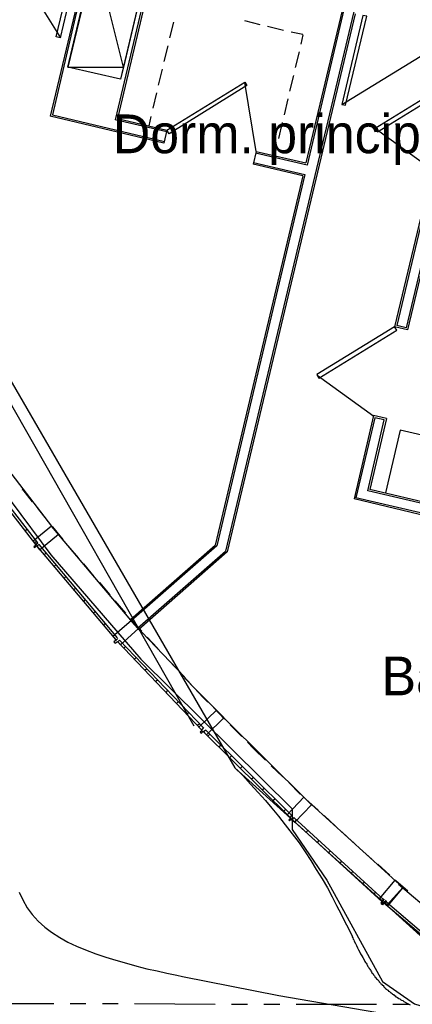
# Model space of a CAD drawing. Header units: feet. Extents: x -79 to 198, y -22 to 181.
# Tile 5 of 256: x 31 to 43, y 10 to 40. Entities that reach past the tile are written whole.
import ezdxf
from ezdxf.enums import TextEntityAlignment as Align

# ---------------------------------------------------------------- set-up
doc = ezdxf.new("R2010")
doc.units = ezdxf.units.FT
for name, color, linetype in [('A-AREA-UNIDAD', 30, 'CONTINUOUS'), ('A-LINEA', 7, 'CONTINUOUS'), ('A-MURO-CONCRETO', 8, 'CONTINUOUS'), ('A-NOMBRE-ESPACIO', 2, 'CONTINUOUS')]:
    doc.layers.add(name, color=color, linetype=linetype)

msp = doc.modelspace()

# ---------------------------------------------------------------- linework, layer by layer
at = {"layer": 'A-AREA-UNIDAD'}
msp.add_lwpolyline([(18.24, 47.1644), (21.472, 40.1956), (24.56, 34.72), (27.36, 30.3289), (32.288, 23.7156), (35.072, 20.48), (39.76, 15.84), (39.76, 15.2), (40.832, 13.6356), (42.56, 10.4889), (43.552, 9.7956), (45.2, 9.28), (50.24, 8.5689), (58.272, 7.8756), (64.128, 7.68), (70.88, 7.9644)], dxfattribs=at)
at = {"layer": 'A-LINEA'}
for p, q in [((14.3494, 57.9517), (37.9821, 17.1107)), ((14.3494, 57.9517), (37.9821, 17.1107)), ((14.4497, 57.5585), (36.7145, 18.4188)), ((30.4763, 43.1442), (32.5802, 39.7341)), ((33.48, 42.4311), (32.2667, 37.3111)), ((33.5333, 42.4711), (32.3333, 37.3511)), ((35.4267, 42.0311), (34.28, 37.1911)), ((35.4667, 41.9644), (34.3467, 37.2311)), ((41.36, 40.6178), (40.2267, 35.7911)), ((41.6667, 40.5511), (37.6933, 23.8311)), ((41.7067, 40.4844), (37.7467, 23.8044)), ((41.3067, 40.5778), (40.1867, 35.8578)), ((36.08, 40.2178), (35.96, 39.7378)), ((38.28, 40.2711), (38.76, 40.1511)), ((39, 40.0978), (39.4933, 39.9778)), ((39.7333, 39.9244), (40.0933, 39.8444)), ((40.0933, 39.8311), (40.0267, 39.5378)), ((41.301, 37.6672), (44.7106, 39.7722)), ((35.9067, 39.4844), (35.7867, 39.0044)), ((39.9733, 39.2978), (39.8533, 38.8178)), ((35.7333, 38.7644), (35.6133, 38.2711)), ((39.8, 38.5644), (39.68, 38.0844)), ((38.6439, 36.2122), (38.2976, 38.3529)), ((35.56, 38.0311), (35.44, 37.5511)), ((39.6267, 37.8444), (39.5067, 37.3511)), ((35.7867, 36.4711), (32.2667, 37.3111)), ((32.3333, 37.3511), (35.8, 36.5244)), ((34.3467, 37.2311), (35.88, 36.8711)), ((35.3867, 37.2978), (35.32, 37.0044)), ((35.88, 36.8178), (34.28, 37.1911)), ((39.4533, 37.1111), (39.3333, 36.6178)), ((42.342, 36.9234), (44.1002, 35.6541)), ((35.88, 36.8711), (35.7867, 36.4711)), ((39.28, 36.3778), (39.2133, 36.0844)), ((38.64, 36.2178), (38.5467, 35.8178)), ((40.2267, 35.7911), (38.6267, 36.1644)), ((38.64, 36.2178), (40.1867, 35.8578)), ((40.0933, 35.4578), (38.5467, 35.8178)), ((38.56, 35.8711), (40.1467, 35.4978)), ((40.0933, 35.4578), (37.3733, 24.0178)), ((40.1467, 35.4978), (37.4267, 23.9911)), ((44.0933, 35.6578), (42.9333, 30.7778)), ((44.1333, 35.5911), (43, 30.8178)), ((44.0533, 33.9511), (43.2933, 30.7511)), ((44.0933, 33.8844), (43.3333, 30.6844)), ((43.3333, 30.6844), (42.9333, 30.7778)), ((43.2933, 30.7511), (43, 30.8178)), ((40.5287, 29.2834), (42.2869, 28.0141)), ((42.28, 28.0311), (41.68, 25.4444)), ((42.68, 27.9378), (42.16, 25.7378)), ((42.68, 27.9378), (42.28, 28.0311)), ((43.1067, 27.5778), (42.6533, 25.6311)), ((47, 26.6578), (43.1067, 27.5778)), ((47.0667, 24.5244), (42.1067, 25.6978)), ((47.0267, 24.5911), (42.16, 25.7378)), ((48.8933, 23.7378), (41.68, 25.4444)), ((48.9467, 23.7778), (41.7333, 25.4844)), ((31.8667, 25.1644), (32.1733, 24.7778)), ((31.48, 24.4578), (31.5467, 24.5111)), ((32.3333, 24.5778), (32.6533, 24.1911)), ((31.7733, 24.0844), (31.84, 24.1378)), ((32.8133, 23.9911), (33.1333, 23.6178)), ((37.4267, 23.9911), (34.7733, 21.6711)), ((34.9733, 21.4444), (37.6933, 23.8311)), ((37.7467, 23.8044), (35.0133, 21.4044)), ((32.08, 23.7111), (32.1333, 23.7644)), ((32.3867, 23.3511), (32.44, 23.4044)), ((33.2933, 23.4311), (33.6133, 23.0444)), ((32.6933, 22.9911), (32.7467, 23.0444)), ((33, 22.6311), (33.0533, 22.6844)), ((33.7867, 22.8578), (34.1067, 22.4711)), ((33.2933, 22.2578), (33.36, 22.3244)), ((34.2667, 22.2844), (34.6, 21.9111)), ((33.6, 21.8978), (33.6667, 21.9644)), ((34.7733, 21.7244), (35.1067, 21.3511)), ((33.9067, 21.5378), (33.9733, 21.5911)), ((34.2133, 21.1778), (34.2667, 21.2311)), ((34.3067, 21.0711), (34.36, 21.1244)), ((34.5467, 20.8178), (34.6, 20.8711)), ((34.8667, 20.4711), (34.9333, 20.5378)), ((35.7733, 20.6178), (36.12, 20.2444)), ((35.2, 20.1378), (35.2533, 20.1911)), ((35.52, 19.7911), (35.5867, 19.8444)), ((36.2933, 20.0711), (36.6267, 19.6978)), ((36.4267, 19.8978), (36.7733, 19.5378)), ((36.7733, 19.5378), (37.64, 18.6711)), ((35.8533, 19.4444), (35.9067, 19.5111)), ((36.1733, 19.1111), (36.24, 19.1644)), ((37.32, 18.9778), (37.6667, 18.6178)), ((36.5067, 18.7644), (36.56, 18.8311)), ((36.8267, 18.4311), (36.8933, 18.4844)), ((37.84, 18.4444), (38.2, 18.0844)), ((37.1467, 18.0978), (37.2133, 18.1511)), ((37.48, 17.7644), (37.5467, 17.8178)), ((38.3733, 17.9111), (38.56, 17.7111)), ((38.56, 17.7111), (38.9333, 17.3511)), ((37.8267, 17.4311), (37.88, 17.4844)), ((37.9821, 17.1107), (44.1617, 11.5206)), ((38.16, 17.0978), (38.2133, 17.1511)), ((39.1067, 17.1778), (39.4667, 16.8311)), ((38.4933, 16.7644), (38.5467, 16.8178)), ((38.8267, 16.4311), (38.8933, 16.4844)), ((39.16, 16.0978), (39.2267, 16.1511)), ((40.1867, 16.1378), (40.56, 15.8044)), ((39.4933, 15.7644), (39.56, 15.8311)), ((40.7467, 15.6311), (41.1067, 15.2978)), ((39.84, 15.4311), (39.8933, 15.4978)), ((40.1867, 15.1111), (40.2533, 15.1778)), ((40.5333, 14.7911), (40.6, 14.8578)), ((40.8933, 14.4844), (40.9467, 14.5378)), ((41.8533, 14.6178), (42.2267, 14.2844)), ((41.24, 14.1644), (41.2933, 14.2178)), ((42.4133, 14.1244), (42.7867, 13.7911)), ((41.5867, 13.8444), (41.64, 13.8978)), ((41.9333, 13.5244), (42, 13.5778)), ((42.9733, 13.6178), (43.3467, 13.2978)), ((43.0533, 13.5111), (44.6267, 12.1644)), ((42.28, 13.2044), (42.3467, 13.2578)), ((42.5467, 13.0044), (42.6, 13.0578)), ((42.6133, 13.0444), (42.56, 12.9778)), ((42.6667, 13.0044), (42.6, 12.9378)), ((42.6267, 12.9244), (42.68, 12.9911)), ((29.88, 9.8044), (32.3733, 9.8044)), ((32.88, 9.8044), (33.3733, 9.8044)), ((33.88, 9.8044), (34.3733, 9.8044)), ((34.88, 9.8044), (37.3733, 9.7911)), ((37.88, 9.7911), (38.3733, 9.7911)), ((38.88, 9.7911), (39.3733, 9.7911)), ((39.88, 9.7911), (42.3733, 9.7911)), ((42.88, 9.7911), (43.3733, 9.7911))]:
    msp.add_line(p, q, dxfattribs=at)
for points in [[(35.36, 42.3511), (34.44, 38.4578), (32.8133, 38.8311), (33.7333, 42.7244), (35.36, 42.3511)], [(33.2267, 42.4978), (32.5733, 39.7378), (32.4533, 39.7644), (33.1067, 42.5244), (33.2267, 42.4978)], [(41.9467, 40.4311), (41.2933, 37.6711), (41.4133, 37.6444), (42.0667, 40.4044), (41.9467, 40.4311)], [(35.88, 36.8711), (38.2933, 38.3644), (38.36, 38.2578), (35.9467, 36.7644), (35.88, 36.8711)], [(44.7467, 38.4178), (42.3333, 36.9244), (42.4, 36.8178), (44.8133, 38.3111), (44.7467, 38.4178)], [(36.4267, 19.9378), (34.88, 21.5511), (32.4133, 24.4711), (30.08, 27.4978), (27.8533, 30.6178), (25.7733, 33.8311), (25.3733, 34.4978)], [(42.9333, 30.7778), (40.52, 29.2978), (40.5867, 29.1911), (43, 30.6711), (42.9333, 30.7778)], [(42.1067, 25.6978), (42.6133, 27.8978), (42.32, 27.9644), (41.7333, 25.4844)], [(31.88, 24.0844), (29.56, 27.0711), (29.4933, 27.0178), (31.8133, 24.0311), (31.88, 24.0844)], [(31.3867, 25.7378), (31.4133, 25.7244), (31.7067, 25.3511)], [(31.7333, 24.1378), (31.8267, 24.0178), (31.76, 23.9644), (31.7867, 23.9378), (31.84, 23.9911), (31.9333, 23.8711), (32.52, 24.3511), (32.3067, 24.6044), (31.7333, 24.1378)], [(34.3467, 21.1378), (31.92, 24.0311), (31.8533, 23.9778), (34.2933, 21.0844)], [(34.7467, 21.7111), (35.0133, 21.4044), (34.7467, 21.7111), (37.3733, 24.0178)], [(34.28, 20.9778), (34.3467, 21.0311), (34.44, 20.9244), (35, 21.4311), (34.7733, 21.6711), (34.2, 21.1778)], [(34.2, 21.1778), (34.3067, 21.0711), (34.24, 21.0178), (34.2667, 20.9778)], [(37.0267, 18.3378), (34.4133, 21.0711), (34.36, 21.0178), (36.96, 18.2844), (37.0133, 18.3511)], [(35.2667, 21.1644), (35.5867, 20.8178), (35.6, 20.7911)], [(36.8, 19.5111), (37.0533, 19.2444), (37.1467, 19.1511)], [(36.8667, 18.3778), (36.9733, 18.2711), (36.9067, 18.2178), (36.9467, 18.1911), (37, 18.2444), (37.1067, 18.1378), (37.64, 18.6578), (37.4133, 18.8978), (36.8667, 18.3778)], [(43.08, 13.4978), (40.24, 16.0844), (37.64, 18.6578)], [(39.7467, 15.6311), (37.08, 18.2844), (37.0133, 18.2311), (39.6933, 15.5778), (39.7467, 15.6311)], [(37.9733, 17.1244), (38.2267, 16.8711), (38.4667, 16.6044), (38.7067, 16.3511), (38.9333, 16.0978), (39.1333, 15.8578), (39.3333, 15.6178), (39.5467, 15.3511), (39.76, 15.0711), (39.9733, 14.7911), (40.16, 14.5111), (40.3333, 14.2444), (40.5067, 13.9644), (40.6933, 13.6711), (40.8533, 13.3911), (41, 13.1111), (41.1333, 12.8444), (41.28, 12.5778), (41.4, 12.3244), (41.48, 12.1778), (41.6133, 11.8978), (41.6133, 11.8711), (41.64, 11.8444), (41.6533, 11.8044), (41.6667, 11.7778), (41.68, 11.7378), (41.72, 11.6711), (41.7467, 11.6044), (41.7867, 11.5378), (41.8133, 11.4711), (41.8533, 11.4044), (41.88, 11.3511), (41.92, 11.2844), (41.9467, 11.2311), (41.9867, 11.1644), (42.0133, 11.1111), (42.0267, 11.0844), (42.0533, 11.0578), (42.0667, 11.0311), (42.08, 11.0044), (42.0933, 10.9778), (42.1067, 10.9511), (42.1333, 10.9244), (42.1467, 10.8978), (42.16, 10.8711), (42.1867, 10.8444), (42.2, 10.8178), (42.2133, 10.7911), (42.2267, 10.7644), (42.2533, 10.7378), (42.2667, 10.7244), (42.28, 10.6978), (42.3067, 10.6711), (42.32, 10.6444), (42.3333, 10.6178), (42.36, 10.6044), (42.3733, 10.5778), (42.4, 10.5511), (42.4133, 10.5378), (42.44, 10.5111), (42.4533, 10.4844), (42.4667, 10.4711), (42.4933, 10.4444), (42.5067, 10.4178), (42.5333, 10.4044), (42.5467, 10.3778), (42.5733, 10.3644), (42.6, 10.3378), (42.6133, 10.3111), (42.64, 10.2978), (42.6533, 10.2711), (42.68, 10.2578), (42.7067, 10.2311), (42.7333, 10.2178), (42.7467, 10.1911), (42.7733, 10.1778), (42.8, 10.1511), (42.8267, 10.1378), (42.8533, 10.1244), (42.8667, 10.0978), (42.8933, 10.0844), (42.92, 10.0578), (42.9467, 10.0444), (42.9733, 10.0178), (43, 10.0044), (43.0267, 9.9911), (43.0667, 9.9644), (43.0933, 9.9511), (43.12, 9.9244), (43.1467, 9.9111), (43.1867, 9.8978), (43.2133, 9.8711), (43.24, 9.8578), (43.28, 9.8444), (43.3067, 9.8178), (43.3467, 9.8044), (43.3733, 9.7911), (43.4133, 9.7644)], [(37.9733, 17.1244), (38.2267, 16.8711), (38.4667, 16.6044), (38.7067, 16.3511), (38.9333, 16.0978), (39.1333, 15.8578), (39.3333, 15.6178), (39.5467, 15.3511), (39.76, 15.0711), (39.9733, 14.7911), (40.16, 14.5111), (40.3333, 14.2444), (40.5067, 13.9644), (40.6933, 13.6711), (40.8533, 13.3911), (41, 13.1111), (41.1333, 12.8444), (41.28, 12.5778), (41.4, 12.3244), (41.48, 12.1778), (41.6133, 11.8978), (41.6133, 11.8711), (41.64, 11.8444), (41.6533, 11.8044), (41.6667, 11.7778), (41.68, 11.7378), (41.72, 11.6711), (41.7467, 11.6044), (41.7867, 11.5378), (41.8133, 11.4711), (41.8533, 11.4044), (41.88, 11.3511), (41.92, 11.2844), (41.9467, 11.2311), (41.9867, 11.1644), (42.0133, 11.1111), (42.0267, 11.0844), (42.0533, 11.0578), (42.0667, 11.0311), (42.08, 11.0044), (42.0933, 10.9778), (42.1067, 10.9511), (42.1333, 10.9244), (42.1467, 10.8978), (42.16, 10.8711), (42.1867, 10.8444), (42.2, 10.8178), (42.2133, 10.7911), (42.2267, 10.7644), (42.2533, 10.7378), (42.2667, 10.7244), (42.28, 10.6978), (42.3067, 10.6711), (42.32, 10.6444), (42.3333, 10.6178), (42.36, 10.6044), (42.3733, 10.5778), (42.4, 10.5511), (42.4133, 10.5378), (42.44, 10.5111), (42.4533, 10.4844), (42.4667, 10.4711), (42.4933, 10.4444), (42.5067, 10.4178), (42.5333, 10.4044), (42.5467, 10.3778), (42.5733, 10.3644), (42.6, 10.3378), (42.6133, 10.3111), (42.64, 10.2978), (42.6533, 10.2711), (42.68, 10.2578), (42.7067, 10.2311), (42.7333, 10.2178), (42.7467, 10.1911), (42.7733, 10.1778), (42.8, 10.1511), (42.8267, 10.1378), (42.8533, 10.1244), (42.8667, 10.0978), (42.8933, 10.0844), (42.92, 10.0578), (42.9467, 10.0444), (42.9733, 10.0178), (43, 10.0044), (43.0267, 9.9911), (43.0667, 9.9644), (43.0933, 9.9511), (43.12, 9.9244), (43.1467, 9.9111), (43.1867, 9.8978), (43.2133, 9.8711), (43.24, 9.8578), (43.28, 9.8444), (43.3067, 9.8178), (43.3467, 9.8044), (43.3733, 9.7911), (43.4133, 9.7644)], [(39.6533, 16.6578), (40, 16.3111), (40.0133, 16.3111)], [(39.6, 15.6578), (39.7067, 15.5511), (39.6533, 15.4978), (39.68, 15.4711), (39.7333, 15.5244), (39.84, 15.4311), (40.36, 15.9644), (40.12, 16.2044), (39.6, 15.6578)], [(42.6, 13.0178), (39.8133, 15.5778), (39.76, 15.5111), (42.5467, 12.9644)], [(41.2933, 15.1244), (41.48, 14.9511), (41.6667, 14.7911)], [(42.4533, 13.0844), (42.56, 12.9778), (42.5067, 12.9244), (42.5333, 12.8978), (42.5867, 12.9511), (42.6933, 12.8578), (43.2, 13.4178), (42.96, 13.6311)], [(42.72, 12.8444), (42.6133, 12.9378), (42.56, 12.8711), (42.52, 12.8978), (42.5733, 12.9644), (42.4667, 13.0578), (42.9467, 13.6311), (43.2, 13.4178), (42.72, 12.8444)], [(31.3067, 13.2578), (31.4133, 13.0178), (31.5467, 12.7778), (31.7067, 12.5644), (31.8933, 12.3644), (32.0933, 12.1778), (32.3067, 12.0178), (32.56, 11.8578), (32.8133, 11.7111), (33.08, 11.5911), (33.36, 11.4711), (33.68, 11.3511), (33.9867, 11.2444), (34.2933, 11.1511), (34.6267, 11.0578), (34.9467, 10.9644), (35.2533, 10.8844), (35.5733, 10.8178), (35.88, 10.7511), (36.1867, 10.6844), (36.36, 10.6444), (39.3467, 10.0578), (42.3467, 9.5378)], [(42.64, 12.9911), (44.1867, 11.6711), (44.1333, 11.6178), (42.5867, 12.9244)]]:
    msp.add_lwpolyline(points, dxfattribs=at)
at = {"layer": 'A-MURO-CONCRETO'}
for points in [[(33.6533, 42.3511), (32.8133, 38.8311), (34.5333, 38.8311), (33.6533, 42.3511)], [(33.6533, 42.3511), (35.36, 42.3511), (34.5333, 38.8311), (33.6533, 42.3511), (33.6533, 42.3511)], [(32.8133, 38.8311), (34.5333, 38.8311), (34.44, 38.4578), (32.8133, 38.8311), (32.8133, 38.8311)]]:
    msp.add_lwpolyline(points, dxfattribs=at)

# ---------------------------------------------------------------- texts
at = {"layer": 'A-NOMBRE-ESPACIO'}
for s, p in [('Dorm. principal', (39.6, 36.16)), ('Baño', (44.4, 19.36))]:
    msp.add_text(s, height=1.2, dxfattribs=at).set_placement(p, align=Align.CENTER)

doc.saveas('drawing.dxf')
